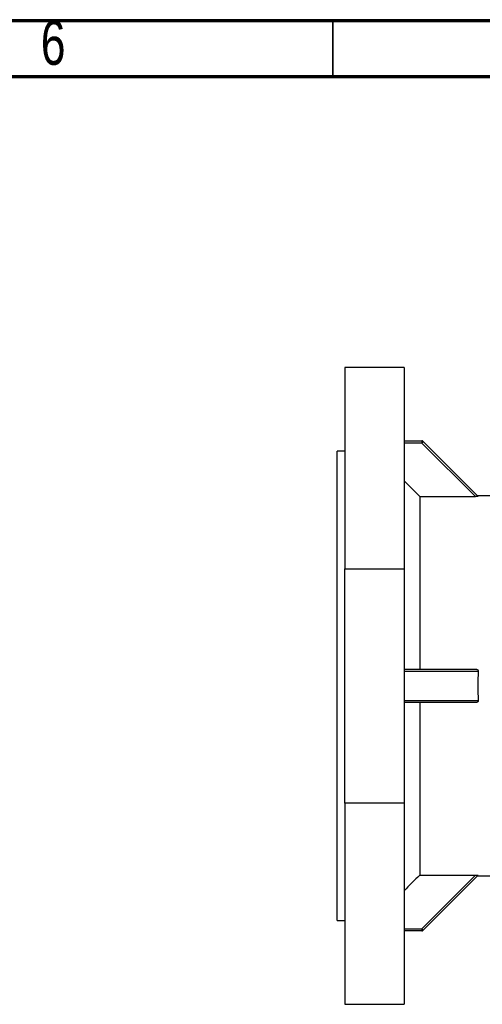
# Model space of a CAD drawing. Header units: millimetres. Extents: x 15 to 415, y 5 to 292.
# Tile 23 of 38: x 137 to 178, y 204 to 292. Entities that reach past the tile are written whole.
import ezdxf

# ---------------------------------------------------------------- set-up
doc = ezdxf.new("R2010")
doc.units = ezdxf.units.MM
doc.styles.add('SLDTEXTSTYLE0', font='TXT', dxfattribs={"width": 0.75})

msp = doc.modelspace()

# ---------------------------------------------------------------- linework, layer by layer
at = {"color": 7, "linetype": 'Continuous', "lineweight": 70}
for p, q in [((15, 292), (415, 292)), ((20, 287), (410, 287))]:
    msp.add_line(p, q, dxfattribs=at)
at = {"color": 7, "linetype": 'Continuous', "lineweight": 35}
msp.add_line((165, 287), (165, 292), dxfattribs=at)
at = {"color": 7, "linetype": 'Continuous', "lineweight": 25}
for p, q in [((171.3858, 260.9577), (166.0858, 260.9577)), ((166.0858, 260.9577), (166.0858, 242.9457)), ((171.3858, 260.9577), (171.3858, 242.9457)), ((171.3858, 254.3914), (172.9692, 254.3914)), ((172.9692, 254.1914), (171.3858, 254.1914)), ((172.9692, 254.3914), (172.9692, 254.1914)), ((177.7692, 249.3914), (172.9692, 254.1914)), ((173.1107, 254.3328), (178.0355, 249.4079)), ((166.0858, 253.4577), (165.3858, 253.4577)), ((165.3858, 211.4577), (165.3858, 253.4577)), ((171.3858, 250.7964), (172.7858, 249.3914)), ((172.7858, 249.3914), (172.7858, 233.9577)), ((172.7858, 249.3914), (177.7692, 249.3914)), ((181.5858, 249.4577), (177.9858, 249.4577)), ((166.0858, 242.9457), (171.3858, 242.9457)), ((166.0858, 221.9696), (166.0858, 242.9457)), ((171.3858, 242.9457), (171.3858, 221.9696)), ((171.3858, 233.9577), (177.7692, 233.9577)), ((178.0355, 233.7577), (171.3858, 233.7577)), ((171.3858, 231.1577), (178.0355, 231.1577)), ((177.7692, 230.9577), (171.3858, 230.9577)), ((172.7858, 230.9577), (172.7858, 215.524)), ((171.3858, 221.9696), (166.0858, 221.9696)), ((166.0858, 221.9696), (166.0858, 203.9577)), ((171.3858, 221.9696), (171.3858, 203.9577)), ((172.7858, 215.524), (177.7692, 215.524)), ((172.9692, 210.724), (177.7692, 215.524)), ((178.0355, 215.5074), (173.1107, 210.5825)), ((177.9858, 215.4577), (181.5858, 215.4577)), ((165.3858, 211.4577), (166.0858, 211.4577)), ((171.3858, 210.724), (172.9692, 210.724)), ((172.9692, 210.724), (172.9692, 210.524)), ((172.9692, 210.524), (171.3858, 210.524)), ((166.0858, 203.9577), (171.3858, 203.9577))]:
    msp.add_line(p, q, dxfattribs=at)
at = {"color": 7, "linetype": 'Continuous', "lineweight": 25, "flags": 128}
for points in [[(173.1107, 254.3328), (173.1079, 254.3301), (173.0999, 254.322), (173.0868, 254.3089), (173.0692, 254.2914), (173.0478, 254.2699), (173.0234, 254.2455), (172.9968, 254.2189), (172.9692, 254.1914)], [(173.1107, 210.5825), (173.1079, 210.5853), (173.0999, 210.5933), (173.0868, 210.6064), (173.0692, 210.624), (173.0478, 210.6454), (173.0234, 210.6698), (172.9968, 210.6964), (172.9692, 210.724)]]:
    msp.add_lwpolyline(points, dxfattribs=at)
at = {"color": 7, "linetype": 'Continuous', "lineweight": 25}
for centre, radius, start, end in [((172.9692, 254.1914), 0.2, 45, 90), ((194.9858, 232.4577), 17, 175.614276, 184.385724), ((172.9692, 210.724), 0.2, 270, 315)]:
    msp.add_arc(centre, radius, start, end, dxfattribs=at)
for points in [[(178.0355, 249.4079), (178.038, 249.4055), (178.0295, 249.403), (177.9967, 249.3987), (177.9731, 249.3968), (177.9205, 249.394), (177.8912, 249.393), (177.8311, 249.3917), (177.8005, 249.3914), (177.7692, 249.3914)], [(177.7692, 233.9577), (177.8005, 233.9577), (177.8311, 233.9541), (177.891, 233.9391), (177.9204, 233.9274), (177.973, 233.8946), (177.9967, 233.8731), (178.0295, 233.8201), (178.038, 233.789), (178.0355, 233.7577)], [(178.0355, 231.1577), (178.038, 231.1263), (178.0295, 231.0953), (177.9967, 231.0423), (177.9731, 231.0207), (177.9205, 230.9879), (177.8912, 230.9763), (177.8311, 230.9612), (177.8005, 230.9577), (177.7692, 230.9577)], [(177.7692, 215.524), (177.8005, 215.524), (177.8311, 215.5236), (177.891, 215.5223), (177.9204, 215.5213), (177.973, 215.5185), (177.9967, 215.5167), (178.0295, 215.5123), (178.038, 215.5098), (178.0355, 215.5074)]]:
    msp.add_open_spline(points, degree=3, knots=[0, 0, 0, 0, 0.25, 0.25, 0.5, 0.5, 0.75, 0.75, 1, 1, 1, 1], dxfattribs=at)
msp.add_open_spline([(172.7858, 215.524), (172.3192, 215.0555), (171.8525, 214.5872), (171.3858, 214.1189)], degree=3, dxfattribs=at)

# ---------------------------------------------------------------- texts
at = {"color": 7, "linetype": 'Continuous', "lineweight": 0, "insert": (139.96, 292.01), "char_height": 3.9688, "attachment_point": 2, "style": 'SLDTEXTSTYLE0'}
msp.add_mtext('6', dxfattribs=at)

doc.saveas('drawing.dxf')
